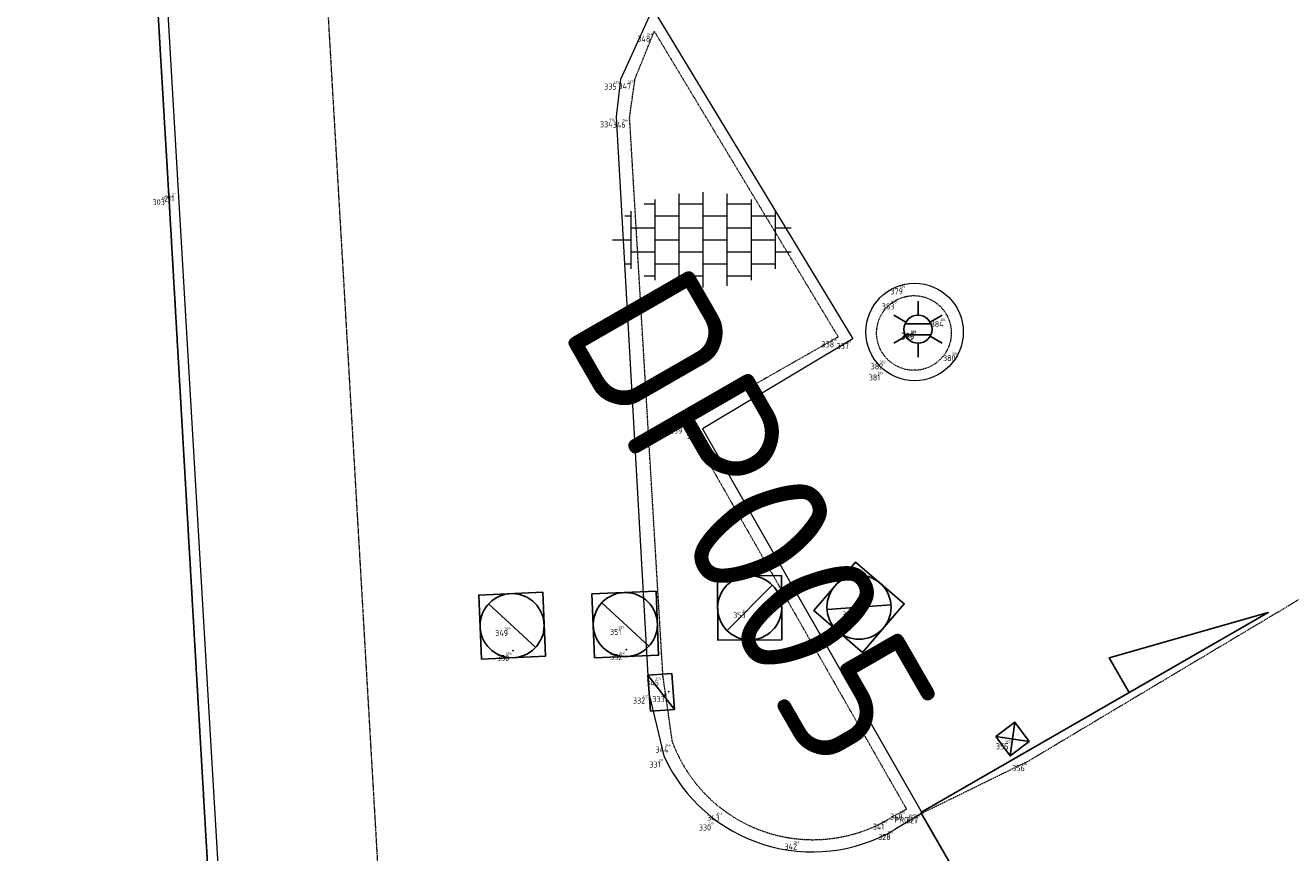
# Model space of a CAD drawing. Header units: millimetres. Extents: x 109167 to 931660, y 98993 to 321604.
# Tile 10 of 39: x 738179 to 753972, y 158026 to 168353. Entities that reach past the tile are written whole.
import ezdxf
from ezdxf.enums import TextEntityAlignment as Align

# ---------------------------------------------------------------- set-up
doc = ezdxf.new("R2010")
doc.units = ezdxf.units.MM
for name, pattern in [('AM-AS', [16, 10, -2, 2, -2]), ('JIS_08_15', [17.25, 15, -0.75, 0.75, -0.75]), ('XX-DASHDOT', [10, 3, -2, 0, -2, 3]), ('XX-HIDDEN', [4, 2, -2])]:
    doc.linetypes.add(name, pattern=pattern)
for name, color, linetype in [('- Plangrens ingemeten', 3, 'JIS_08_15'), ('B-ME-AL-SITUATIEMETING-S', 7, 'Continuous'), ('B-WE-AL-PROFIELLOCATIE-S', 7, 'Continuous'), ('B-WE-AL-SITUATIEMETING-S', 7, 'Continuous'), ('X-XX-AL-MEETPUNT_DATA_PUNTNUMMER-T18', 7, 'Continuous')]:
    doc.layers.add(name, color=color, linetype=linetype)
for name, color, linetype, lineweight in [('B-WE-AM-AS_HULPLIJN-G', 130, 'AM-AS', 18), ('B-WE-IE-MEUBILAIR_WEGMEUBILAIR_LICHTMAST-S', 7, 'Continuous', 25), ('B-WE-RI-HWA_KOLK-S', 150, 'Continuous', 25), ('B-WE-RI-PUT_BETON-S', 7, 'Continuous', 25), ('B-WE-VH-KANTOPSLUITING_ACHTERKANTBAND-G', 40, 'XX-DASHDOT', 18), ('B-WE-VH-KANTVERHARDING-G', 40, 'Continuous', 18), ('B-WE-VH-MATERIAALGRENS-G', 7, 'XX-HIDDEN', 18), ('B-WE-VH-VERHARDING_TEGEL-S', 252, 'Continuous', 25), ('X-XX-AL-MEETPUNT-S', 7, 'Continuous', 25)]:
    doc.layers.add(name, color=color, linetype=linetype, lineweight=lineweight)
doc.styles.add('NLCS-ISO-ANNOTATIVE-T18', font='NLCS-ISO.ttf', dxfattribs={"height": 1.8})
doc.styles.add('NLCS-ISO-M1000-T18', font='NLCS-ISO.ttf', dxfattribs={"height": 1.8})

# ---------------------------------------------------------------- blocks, each defined once
blk = doc.blocks.new('SAL-MEETPUNT_MARKER-SO')
at = {"layer": 'X-XX-AL-MEETPUNT_DATA_PUNTNUMMER-T18', "style": 'NLCS-ISO-ANNOTATIVE-T18'}
blk.add_attdef('PUNTID', text='', height=1.5, dxfattribs=at).set_placement((-1, -2.59), align=Align.RIGHT)
blk = doc.blocks.new('B-SRI-KOLK_TROTTOIR-SO')
at = {"color": 0, "flags": 128}
blk.add_lwpolyline([(1.5, 1.125), (0, 1.125), (0, -1.125), (1.5, -1.125)], close=True, dxfattribs=at)
blk.add_lwpolyline([(0, 1.125), (1.5, -1.125)], dxfattribs=at)
blk = doc.blocks.new('SAL-MEETPUNT_DUMMY-SO')
at = {"color": 0}
blk.add_point((0, 0), dxfattribs=at)
blk = doc.blocks.new('B-SRI-PUT_BETON-SO')
blk.add_line((-1.414, -1.414), (1.414, 1.414))
at = {"lineweight": -3, "flags": 128}
blk.add_lwpolyline([(2, -2), (2, 2), (-2, 2), (-2, -2)], close=True, dxfattribs=at)
at = {"lineweight": -3}
blk.add_circle((0, 0), 2, dxfattribs=at)
blk = doc.blocks.new('B-SRI-KOLK_STRAAT-SO')
at = {"color": 0, "flags": 128}
blk.add_lwpolyline([(-0.75, -0.75), (0.75, -0.75), (0.75, 0.75), (-0.75, 0.75)], close=True, dxfattribs=at)
for points in [[(-0.75, -0.75), (0.75, 0.75)], [(0.75, -0.75), (-0.75, 0.75)]]:
    blk.add_lwpolyline(points, dxfattribs=at)
blk = doc.blocks.new('B-SIE-WEG_LICHTMAST-SO')
at = {"color": 0, "linetype": 'ByBlock', "lineweight": -2}
for points in [[(0, 0.875), (0, 1.75)], [(-0.758, 0.437), (-1.516, 0.875)], [(0.758, 0.437), (1.516, 0.875)], [(-0.804, 0.346), (0.804, 0.346)], [(-0.758, -0.438), (-1.516, -0.875)], [(-0.804, -0.346), (0.804, -0.346)], [(0.758, -0.438), (1.516, -0.875)], [(0, -0.875), (0, -1.75)]]:
    blk.add_lwpolyline(points, dxfattribs=at)
blk.add_circle((0, 0), 0.875, dxfattribs=at)
at = {"color": 0, "linetype": 'ByBlock', "lineweight": -2, "style": 'NLCS-ISO-ANNOTATIVE-T18'}
blk.add_attdef('SYMBOOL', (2.5, -2.5), '', height=1.8, dxfattribs=at)
blk = doc.blocks.new('SAL-PROFIEL_LOCATIE_LINKS-SO')
at = {"color": 0, "linetype": 'ByBlock', "lineweight": -2}
blk.add_lwpolyline([(0, 0), (0, 5), (-0.5, 3), (0, 3)], dxfattribs=at)
at = {"color": 0, "linetype": 'ByBlock', "lineweight": -2, "style": 'NLCS-ISO-ANNOTATIVE-T18'}
blk.add_attdef('PROFNUMMER', text='', height=1.8, dxfattribs=at).set_placement((-1, 0), align=Align.MIDDLE_RIGHT)
blk = doc.blocks.new('SVH-TEGEL-SO')
at = {"lineweight": 18}
for p, q in [((-3, -2.521), (-3, 2.521)), ((-1.5, -2.866), (-1.5, 2.866)), ((0, -2.973), (0, 2.973)), ((1.5, -2.866), (1.5, 2.866)), ((3, -2.521), (3, 2.521)), ((-4.5, -1.802), (-4.5, 1.802)), ((-3.698, 2.25), (-3, 2.25)), ((-1.5, 2.25), (0, 2.25)), ((1.5, 2.25), (3, 2.25)), ((4.5, -1.802), (4.5, 1.802)), ((-4.885, 1.5), (-4.5, 1.5)), ((-3, 1.5), (-1.5, 1.5)), ((0, 1.5), (1.5, 1.5)), ((3, 1.5), (4.5, 1.5)), ((-5.658, 0), (-4.5, 0)), ((-4.5, 0.75), (-3, 0.75)), ((-3, 0), (-1.5, 0)), ((-1.5, 0.75), (0, 0.75)), ((0, 0), (1.5, 0)), ((1.5, 0.75), (3, 0.75)), ((3, 0), (4.5, 0)), ((4.5, 0.75), (5.475, 0.75)), ((-4.5, -0.75), (-3, -0.75)), ((-1.5, -0.75), (0, -0.75)), ((1.5, -0.75), (3, -0.75)), ((4.5, -0.75), (5.475, -0.75)), ((-4.885, -1.5), (-4.5, -1.5)), ((-3, -1.5), (-1.5, -1.5)), ((0, -1.5), (1.5, -1.5)), ((3, -1.5), (4.5, -1.5)), ((-3.698, -2.25), (-3, -2.25)), ((-1.5, -2.25), (0, -2.25)), ((1.5, -2.25), (3, -2.25))]:
    blk.add_line(p, q, dxfattribs=at)
at = {"lineweight": 18, "style": 'NLCS-ISO-M1000-T18'}
blk.add_attdef('FORMAAT', text='', height=1.8, dxfattribs=at).set_placement((-5.758, 0), align=Align.MIDDLE_RIGHT)
blk.add_attdef('KLEUR', text='', height=1.8, dxfattribs=at).set_placement((5.902, 0), align=Align.MIDDLE_LEFT)

msp = doc.modelspace()

# ---------------------------------------------------------------- linework, layer by layer
at = {"layer": '- Plangrens ingemeten', "elevation": 388.4}
msp.add_lwpolyline([(738470, 192154.1), (738761.2, 186921.9), (739351.2, 176703.4), (739969.5, 166237.6), (740653.7, 154407.9), (741096.9, 150190.7), (745038.8, 143636.6), (755417, 149842.9), (765661.5, 155928.5), (775791.5, 162009.5), (785249.7, 167716.6), (785657.2, 167924.5), (794422.4, 173142.7), (806378.6, 180329.4), (806299.8, 180515.5), (798748.5, 192891.8)], dxfattribs=at)
at = {"layer": 'B-WE-AL-PROFIELLOCATIE-S', "elevation": 443.6}
msp.add_lwpolyline([(749357.5, 158528.5), (760994.8, 138314.9)], dxfattribs=at)
at = {"layer": 'B-WE-AM-AS_HULPLIJN-G'}
msp.add_polyline3d([(738380.3, 229299.4, 312.1), (739496.3, 210421.1, 245.4), (740666.9, 190662, 183.6), (741821.1, 170815.2, 39.4), (742984.7, 150855.1, -147.9)], dxfattribs=at)
at = {"layer": 'B-WE-VH-KANTOPSLUITING_ACHTERKANTBAND-G'}
for points in [[(803319.3, 183788.3, 63), (802086.2, 183015.2, 87.4), (800940.7, 182235.8, 96.9), (801046.3, 181917.7, 109.3), (803138.1, 178409.8, 112), (794471.2, 173221.7, 97.2), (785249.7, 167716.6, 111.8), (775791.5, 162009.5, 115.3), (765661.5, 155928.5, 63.1), (755417, 149842.9, -9.1), (745038.8, 143636.6, -26.9), (741096.9, 150190.7, -94.1), (740653.7, 154407.9, -98.4), (739969.5, 166237.6, 41.7), (739351.2, 176703.4, 195.8), (738761.2, 186921.9, 288.1), (738178.7, 197386.2, 300.9)], [(746255.3, 159404.8, -125.5), (746136.5, 160237.9, -105.1), (745720.6, 167205.1, 83), (745789, 167686.6, 90.8), (746028.8, 168277.5, 76.1), (748324, 164462.8, -1.9)], [(748324, 164462.8, -1.9), (746428.7, 163383.7, -6.9), (749176.9, 158568.4, -152.3), (748949.2, 158442.1, -143.2)]]:
    msp.add_polyline3d(points, dxfattribs=at)
msp.add_circle((749269.4, 164512.9, 2), 465.9, dxfattribs=at)
msp.add_arc((748008.4, 160059.9, -125.5), 1871.5, 200.48962, 300.18037, dxfattribs=at)
at = {"layer": 'B-WE-VH-KANTVERHARDING-G'}
for points in [[(738306.8, 197444.1, 228.6), (738893.3, 186958.4, 186.7), (739488.6, 176581.7, 84.2), (740086.2, 166283, -72.6), (740689.9, 156034.8, -180.6), (740864.4, 153445.2, -204.2), (741213.5, 150352.4, -189.1), (742540.1, 148087.2, -175.3), (742580.7, 148015.8, -179.6), (745052, 143830.6, -149.2), (755076.6, 149807.7, -131.9), (765307.5, 155883.7, -42.4), (775643.5, 162090.6, 21.7), (785179.6, 167820.7, 9), (794292.5, 173272, 37.9), (802951.4, 178500.5, 66.6), (802951.4, 178500.5, 66.6)], [(746156.2, 159218.2, -239.6), (745965, 160017, -223.7), (745558.8, 167208.8, -47.7), (745609.8, 167680.4, -32.8), (746011.7, 168559.4, -45.4), (748508.3, 164440.3, -114.5), (746629.7, 163317.8, -157.1)], [(746629.7, 163317.8, -157.1), (749372.2, 158521.1, -271.1), (749029.3, 158314.8, -263.3)]]:
    msp.add_polyline3d(points, dxfattribs=at)
msp.add_circle((749278, 164525.1, -95.2), 607.8, dxfattribs=at)
msp.add_arc((748001.6, 160066.6, -239.6), 2031, 204.6892, 300.40097, dxfattribs=at)
at = {"layer": 'B-WE-VH-MATERIAALGRENS-G'}
msp.add_polyline3d([(749372.2, 158521.1, -271.1), (750702.3, 159173.2, -285.6), (760144.5, 164811.9, -247.4), (769614.2, 170475, -199.3), (779034.3, 176095.6, -198.4), (788490.3, 181751, -201.7), (794711.7, 185478.8, -172.3), (795163.7, 185977.5, -156.3), (795255.6, 186576.2, -163.2), (795001, 187233, -156.3), (790767.7, 194245.6, 14.8), (790304.7, 194647.7, 45.4), (789793.3, 194764.2, 46.4), (789231.7, 194603, 37.9), (782952.9, 190869.4, 47.2), (773550.3, 185256.7, 42.4), (764042.6, 179581.9, 29.4), (754589.4, 173944, 11), (748864, 170534.5, -17.2)], dxfattribs=at)

# ---------------------------------------------------------------- block references
at = {"layer": 'B-ME-AL-SITUATIEMETING-S'}
ref = msp.add_blockref('SAL-MEETPUNT_MARKER-SO', (746028.8, 168277.5, 76.1), dxfattribs=dict(at, xscale=20, yscale=20, zscale=20))
ref.add_attrib('PUNTID', '348', dxfattribs={"layer": 'X-XX-AL-MEETPUNT_DATA_PUNTNUMMER-T18', "height": 30, "style": 'NLCS-ISO-ANNOTATIVE-T18'}).set_placement((746008.8, 168225.8, 76.1), align=Align.RIGHT)
ref = msp.add_blockref('SAL-MEETPUNT_MARKER-SO', (745609.8, 167680.4, -32.8), dxfattribs=dict(at, xscale=20, yscale=20, zscale=20))
ref.add_attrib('PUNTID', '335', dxfattribs={"layer": 'X-XX-AL-MEETPUNT_DATA_PUNTNUMMER-T18', "height": 30, "style": 'NLCS-ISO-ANNOTATIVE-T18'}).set_placement((745589.8, 167628.7, -32.8), align=Align.RIGHT)
ref = msp.add_blockref('SAL-MEETPUNT_MARKER-SO', (745789, 167686.6, 90.8), dxfattribs=dict(at, xscale=20, yscale=20, zscale=20))
ref.add_attrib('PUNTID', '347', dxfattribs={"layer": 'X-XX-AL-MEETPUNT_DATA_PUNTNUMMER-T18', "height": 30, "style": 'NLCS-ISO-ANNOTATIVE-T18'}).set_placement((745769, 167634.9, 90.8), align=Align.RIGHT)
ref = msp.add_blockref('SAL-MEETPUNT_MARKER-SO', (745558.8, 167208.8, -47.7), dxfattribs=dict(at, xscale=20, yscale=20, zscale=20))
ref.add_attrib('PUNTID', '334', dxfattribs={"layer": 'X-XX-AL-MEETPUNT_DATA_PUNTNUMMER-T18', "height": 30, "style": 'NLCS-ISO-ANNOTATIVE-T18'}).set_placement((745538.8, 167157.1, -47.7), align=Align.RIGHT)
ref = msp.add_blockref('SAL-MEETPUNT_MARKER-SO', (745720.6, 167205.1, 83), dxfattribs=dict(at, xscale=20, yscale=20, zscale=20))
ref.add_attrib('PUNTID', '346', dxfattribs={"layer": 'X-XX-AL-MEETPUNT_DATA_PUNTNUMMER-T18', "height": 30, "style": 'NLCS-ISO-ANNOTATIVE-T18'}).set_placement((745700.6, 167153.4, 83), align=Align.RIGHT)
ref = msp.add_blockref('SAL-MEETPUNT_MARKER-SO', (739969.5, 166237.6, 41.7), dxfattribs=dict(at, xscale=20, yscale=20, zscale=20))
ref.add_attrib('PUNTID', '303', dxfattribs={"layer": 'X-XX-AL-MEETPUNT_DATA_PUNTNUMMER-T18', "height": 30, "style": 'NLCS-ISO-ANNOTATIVE-T18'}).set_placement((739949.5, 166185.9, 41.7), align=Align.RIGHT)
ref = msp.add_blockref('SAL-MEETPUNT_MARKER-SO', (740086.2, 166283, -72.6), dxfattribs=dict(at, xscale=20, yscale=20, zscale=20))
ref.add_attrib('PUNTID', '211', dxfattribs={"layer": 'X-XX-AL-MEETPUNT_DATA_PUNTNUMMER-T18', "height": 30, "style": 'NLCS-ISO-ANNOTATIVE-T18'}).set_placement((740066.2, 166231.3, -72.6), align=Align.RIGHT)
ref = msp.add_blockref('SAL-MEETPUNT_MARKER-SO', (749181.5, 165125.1, -69.3), dxfattribs=dict(at, xscale=20, yscale=20, zscale=20))
ref.add_attrib('PUNTID', '379', dxfattribs={"layer": 'X-XX-AL-MEETPUNT_DATA_PUNTNUMMER-T18', "height": 30, "style": 'NLCS-ISO-ANNOTATIVE-T18'}).set_placement((749161.5, 165073.4, -69.3), align=Align.RIGHT)
ref = msp.add_blockref('SAL-MEETPUNT_MARKER-SO', (749075.6, 164936.2, 18.8), dxfattribs=dict(at, xscale=20, yscale=20, zscale=20))
ref.add_attrib('PUNTID', '383', dxfattribs={"layer": 'X-XX-AL-MEETPUNT_DATA_PUNTNUMMER-T18', "height": 30, "style": 'NLCS-ISO-ANNOTATIVE-T18'}).set_placement((749055.6, 164884.5, 18.8), align=Align.RIGHT)
ref = msp.add_blockref('SAL-MEETPUNT_MARKER-SO', (749689.6, 164714, -2.4), dxfattribs=dict(at, xscale=20, yscale=20, zscale=20))
ref.add_attrib('PUNTID', '384', dxfattribs={"layer": 'X-XX-AL-MEETPUNT_DATA_PUNTNUMMER-T18', "height": 30, "style": 'NLCS-ISO-ANNOTATIVE-T18'}).set_placement((749669.6, 164662.3, -2.4), align=Align.RIGHT)
ref = msp.add_blockref('SAL-MEETPUNT_MARKER-SO', (748324, 164462.8, -1.9), dxfattribs=dict(at, xscale=20, yscale=20, zscale=20))
ref.add_attrib('PUNTID', '338', dxfattribs={"layer": 'X-XX-AL-MEETPUNT_DATA_PUNTNUMMER-T18', "height": 30, "style": 'NLCS-ISO-ANNOTATIVE-T18'}).set_placement((748304, 164411.1, -1.9), align=Align.RIGHT)
ref = msp.add_blockref('SAL-MEETPUNT_MARKER-SO', (748508.3, 164440.3, -114.5), dxfattribs=dict(at, xscale=20, yscale=20, zscale=20))
ref.add_attrib('PUNTID', '337', dxfattribs={"layer": 'X-XX-AL-MEETPUNT_DATA_PUNTNUMMER-T18', "height": 30, "style": 'NLCS-ISO-ANNOTATIVE-T18'}).set_placement((748488.3, 164388.6, -114.5), align=Align.RIGHT)
ref = msp.add_blockref('SAL-MEETPUNT_MARKER-SO', (749320.3, 164559.6, -46.3), dxfattribs=dict(at, xscale=20, yscale=20, zscale=20))
ref.add_attrib('PUNTID', '385', dxfattribs={"layer": 'X-XX-AL-MEETPUNT_DATA_PUNTNUMMER-T18', "height": 30, "style": 'NLCS-ISO-ANNOTATIVE-T18'}).set_placement((749300.3, 164507.9, -46.3), align=Align.RIGHT)
ref = msp.add_blockref('SAL-MEETPUNT_MARKER-SO', (749324, 164569.8, -54.4), dxfattribs=dict(at, xscale=20, yscale=20, zscale=20))
ref.add_attrib('PUNTID', '386', dxfattribs={"layer": 'X-XX-AL-MEETPUNT_DATA_PUNTNUMMER-T18', "height": 30, "style": 'NLCS-ISO-ANNOTATIVE-T18'}).set_placement((749304, 164518.1, -54.4), align=Align.RIGHT)
ref = msp.add_blockref('SAL-MEETPUNT_MARKER-SO', (749838.8, 164291.1, -122.2), dxfattribs=dict(at, xscale=20, yscale=20, zscale=20))
ref.add_attrib('PUNTID', '380', dxfattribs={"layer": 'X-XX-AL-MEETPUNT_DATA_PUNTNUMMER-T18', "height": 30, "style": 'NLCS-ISO-ANNOTATIVE-T18'}).set_placement((749818.8, 164239.4, -122.2), align=Align.RIGHT)
ref = msp.add_blockref('SAL-MEETPUNT_MARKER-SO', (748935.8, 164187.6, 0.9), dxfattribs=dict(at, xscale=20, yscale=20, zscale=20))
ref.add_attrib('PUNTID', '382', dxfattribs={"layer": 'X-XX-AL-MEETPUNT_DATA_PUNTNUMMER-T18', "height": 30, "style": 'NLCS-ISO-ANNOTATIVE-T18'}).set_placement((748915.8, 164135.9, 0.9), align=Align.RIGHT)
ref = msp.add_blockref('SAL-MEETPUNT_MARKER-SO', (748898.4, 164049.7, -101), dxfattribs=dict(at, xscale=20, yscale=20, zscale=20))
ref.add_attrib('PUNTID', '381', dxfattribs={"layer": 'X-XX-AL-MEETPUNT_DATA_PUNTNUMMER-T18', "height": 30, "style": 'NLCS-ISO-ANNOTATIVE-T18'}).set_placement((748878.4, 163998, -101), align=Align.RIGHT)
ref = msp.add_blockref('SAL-MEETPUNT_MARKER-SO', (746428.7, 163383.7, -6.9), dxfattribs=dict(at, xscale=20, yscale=20, zscale=20))
ref.add_attrib('PUNTID', '339', dxfattribs={"layer": 'X-XX-AL-MEETPUNT_DATA_PUNTNUMMER-T18', "height": 30, "style": 'NLCS-ISO-ANNOTATIVE-T18'}).set_placement((746408.7, 163332, -6.9), align=Align.RIGHT)
ref = msp.add_blockref('SAL-MEETPUNT_MARKER-SO', (746629.7, 163317.8, -157.1), dxfattribs=dict(at, xscale=20, yscale=20, zscale=20))
ref.add_attrib('PUNTID', '326', dxfattribs={"layer": 'X-XX-AL-MEETPUNT_DATA_PUNTNUMMER-T18', "height": 30, "style": 'NLCS-ISO-ANNOTATIVE-T18'}).set_placement((746609.7, 163266.1, -157.1), align=Align.RIGHT)
ref = msp.add_blockref('SAL-MEETPUNT_MARKER-SO', (747219, 161082.5, -63.6), dxfattribs=dict(at, xscale=20, yscale=20, zscale=20))
ref.add_attrib('PUNTID', '353', dxfattribs={"layer": 'X-XX-AL-MEETPUNT_DATA_PUNTNUMMER-T18', "height": 30, "style": 'NLCS-ISO-ANNOTATIVE-T18'}).set_placement((747199, 161030.8, -63.6), align=Align.RIGHT)
ref = msp.add_blockref('SAL-MEETPUNT_MARKER-SO', (748584.3, 161089.9, -204.7), dxfattribs=dict(at, xscale=20, yscale=20, zscale=20))
ref.add_attrib('PUNTID', '354', dxfattribs={"layer": 'X-XX-AL-MEETPUNT_DATA_PUNTNUMMER-T18', "height": 30, "style": 'NLCS-ISO-ANNOTATIVE-T18'}).set_placement((748564.3, 161038.2, -204.7), align=Align.RIGHT)
ref = msp.add_blockref('SAL-MEETPUNT_MARKER-SO', (744254, 160859.7, -171.4), dxfattribs=dict(at, xscale=20, yscale=20, zscale=20))
ref.add_attrib('PUNTID', '349', dxfattribs={"layer": 'X-XX-AL-MEETPUNT_DATA_PUNTNUMMER-T18', "height": 30, "style": 'NLCS-ISO-ANNOTATIVE-T18'}).set_placement((744234, 160808, -171.4), align=Align.RIGHT)
ref = msp.add_blockref('SAL-MEETPUNT_MARKER-SO', (745667.1, 160873.3, -185.3), dxfattribs=dict(at, xscale=20, yscale=20, zscale=20))
ref.add_attrib('PUNTID', '351', dxfattribs={"layer": 'X-XX-AL-MEETPUNT_DATA_PUNTNUMMER-T18', "height": 30, "style": 'NLCS-ISO-ANNOTATIVE-T18'}).set_placement((745647.1, 160821.6, -185.3), align=Align.RIGHT)
ref = msp.add_blockref('SAL-MEETPUNT_MARKER-SO', (744267.3, 160546.5, -177.9), dxfattribs=dict(at, xscale=20, yscale=20, zscale=20))
ref.add_attrib('PUNTID', '350', dxfattribs={"layer": 'X-XX-AL-MEETPUNT_DATA_PUNTNUMMER-T18', "height": 30, "style": 'NLCS-ISO-ANNOTATIVE-T18'}).set_placement((744247.3, 160494.8, -177.9), align=Align.RIGHT)
ref = msp.add_blockref('SAL-MEETPUNT_MARKER-SO', (745679.9, 160558.6, -198.4), dxfattribs=dict(at, xscale=20, yscale=20, zscale=20))
ref.add_attrib('PUNTID', '352', dxfattribs={"layer": 'X-XX-AL-MEETPUNT_DATA_PUNTNUMMER-T18', "height": 30, "style": 'NLCS-ISO-ANNOTATIVE-T18'}).set_placement((745659.9, 160506.9, -198.4), align=Align.RIGHT)
ref = msp.add_blockref('SAL-MEETPUNT_MARKER-SO', (746136.5, 160237.9, -105.1), dxfattribs=dict(at, xscale=20, yscale=20, zscale=20))
ref.add_attrib('PUNTID', '345', dxfattribs={"layer": 'X-XX-AL-MEETPUNT_DATA_PUNTNUMMER-T18', "height": 30, "style": 'NLCS-ISO-ANNOTATIVE-T18'}).set_placement((746116.5, 160186.2, -105.1), align=Align.RIGHT)
ref = msp.add_blockref('SAL-MEETPUNT_MARKER-SO', (745965, 160017, -223.7), dxfattribs=dict(at, xscale=20, yscale=20, zscale=20))
ref.add_attrib('PUNTID', '332', dxfattribs={"layer": 'X-XX-AL-MEETPUNT_DATA_PUNTNUMMER-T18', "height": 30, "style": 'NLCS-ISO-ANNOTATIVE-T18'}).set_placement((745945, 159965.3, -223.7), align=Align.RIGHT)
ref = msp.add_blockref('SAL-MEETPUNT_MARKER-SO', (746208.3, 160034.2, -112.3), dxfattribs=dict(at, xscale=20, yscale=20, zscale=20))
ref.add_attrib('PUNTID', '333', dxfattribs={"layer": 'X-XX-AL-MEETPUNT_DATA_PUNTNUMMER-T18', "height": 30, "style": 'NLCS-ISO-ANNOTATIVE-T18'}).set_placement((746188.3, 159982.5, -112.3), align=Align.RIGHT)
ref = msp.add_blockref('SAL-MEETPUNT_MARKER-SO', (746255.3, 159404.8, -125.5), dxfattribs=dict(at, xscale=20, yscale=20, zscale=20))
ref.add_attrib('PUNTID', '344', dxfattribs={"layer": 'X-XX-AL-MEETPUNT_DATA_PUNTNUMMER-T18', "height": 30, "style": 'NLCS-ISO-ANNOTATIVE-T18'}).set_placement((746235.3, 159353.1, -125.5), align=Align.RIGHT)
ref = msp.add_blockref('SAL-MEETPUNT_MARKER-SO', (750499.7, 159444.6, -306.3), dxfattribs=dict(at, xscale=20, yscale=20, zscale=20))
ref.add_attrib('PUNTID', '355', dxfattribs={"layer": 'X-XX-AL-MEETPUNT_DATA_PUNTNUMMER-T18', "height": 30, "style": 'NLCS-ISO-ANNOTATIVE-T18'}).set_placement((750479.7, 159392.9, -306.3), align=Align.RIGHT)
ref = msp.add_blockref('SAL-MEETPUNT_MARKER-SO', (746156.2, 159218.2, -239.6), dxfattribs=dict(at, xscale=20, yscale=20, zscale=20))
ref.add_attrib('PUNTID', '331', dxfattribs={"layer": 'X-XX-AL-MEETPUNT_DATA_PUNTNUMMER-T18', "height": 30, "style": 'NLCS-ISO-ANNOTATIVE-T18'}).set_placement((746136.2, 159166.5, -239.6), align=Align.RIGHT)
ref = msp.add_blockref('SAL-MEETPUNT_MARKER-SO', (750702.3, 159173.2, -285.6), dxfattribs=dict(at, xscale=20, yscale=20, zscale=20))
ref.add_attrib('PUNTID', '356', dxfattribs={"layer": 'X-XX-AL-MEETPUNT_DATA_PUNTNUMMER-T18', "height": 30, "style": 'NLCS-ISO-ANNOTATIVE-T18'}).set_placement((750682.3, 159121.5, -285.6), align=Align.RIGHT)
ref = msp.add_blockref('SAL-MEETPUNT_MARKER-SO', (746787.6, 158431.9, -258.4), dxfattribs=dict(at, xscale=20, yscale=20, zscale=20))
ref.add_attrib('PUNTID', '330', dxfattribs={"layer": 'X-XX-AL-MEETPUNT_DATA_PUNTNUMMER-T18', "height": 30, "style": 'NLCS-ISO-ANNOTATIVE-T18'}).set_placement((746767.6, 158380.2, -258.4), align=Align.RIGHT)
ref = msp.add_blockref('SAL-MEETPUNT_MARKER-SO', (746894.2, 158552.9, -137.5), dxfattribs=dict(at, xscale=20, yscale=20, zscale=20))
ref.add_attrib('PUNTID', '343', dxfattribs={"layer": 'X-XX-AL-MEETPUNT_DATA_PUNTNUMMER-T18', "height": 30, "style": 'NLCS-ISO-ANNOTATIVE-T18'}).set_placement((746874.2, 158501.2, -137.5), align=Align.RIGHT)
ref = msp.add_blockref('SAL-MEETPUNT_MARKER-SO', (748949.2, 158442.1, -143.2), dxfattribs=dict(at, xscale=20, yscale=20, zscale=20))
ref.add_attrib('PUNTID', '341', dxfattribs={"layer": 'X-XX-AL-MEETPUNT_DATA_PUNTNUMMER-T18', "height": 30, "style": 'NLCS-ISO-ANNOTATIVE-T18'}).set_placement((748929.2, 158390.4, -143.2), align=Align.RIGHT)
ref = msp.add_blockref('SAL-MEETPUNT_MARKER-SO', (749176.9, 158568.4, -152.3), dxfattribs=dict(at, xscale=20, yscale=20, zscale=20))
ref.add_attrib('PUNTID', '340', dxfattribs={"layer": 'X-XX-AL-MEETPUNT_DATA_PUNTNUMMER-T18', "height": 30, "style": 'NLCS-ISO-ANNOTATIVE-T18'}).set_placement((749156.9, 158516.7, -152.3), align=Align.RIGHT)
ref = msp.add_blockref('SAL-MEETPUNT_MARKER-SO', (749357.5, 158528.5, -278.1), dxfattribs=dict(at, xscale=20, yscale=20, zscale=20))
ref.add_attrib('PUNTID', 'PR05.1', dxfattribs={"layer": 'X-XX-AL-MEETPUNT_DATA_PUNTNUMMER-T18', "height": 30, "style": 'NLCS-ISO-ANNOTATIVE-T18'}).set_placement((749337.5, 158476.8, -278.1), align=Align.RIGHT)
ref = msp.add_blockref('SAL-MEETPUNT_MARKER-SO', (749372.2, 158521.1, -271.1), dxfattribs=dict(at, xscale=20, yscale=20, zscale=20))
ref.add_attrib('PUNTID', '327', dxfattribs={"layer": 'X-XX-AL-MEETPUNT_DATA_PUNTNUMMER-T18', "height": 30, "style": 'NLCS-ISO-ANNOTATIVE-T18'}).set_placement((749352.2, 158469.4, -271.1), align=Align.RIGHT)
ref = msp.add_blockref('SAL-MEETPUNT_MARKER-SO', (749029.3, 158314.8, -263.4), dxfattribs=dict(at, xscale=20, yscale=20, zscale=20))
ref.add_attrib('PUNTID', '328', dxfattribs={"layer": 'X-XX-AL-MEETPUNT_DATA_PUNTNUMMER-T18', "height": 30, "style": 'NLCS-ISO-ANNOTATIVE-T18'}).set_placement((749009.3, 158263.1, -263.4), align=Align.RIGHT)
ref = msp.add_blockref('SAL-MEETPUNT_MARKER-SO', (747860.1, 158194.3, -147.2), dxfattribs=dict(at, xscale=20, yscale=20, zscale=20))
ref.add_attrib('PUNTID', '342', dxfattribs={"layer": 'X-XX-AL-MEETPUNT_DATA_PUNTNUMMER-T18', "height": 30, "style": 'NLCS-ISO-ANNOTATIVE-T18'}).set_placement((747840.1, 158142.6, -147.2), align=Align.RIGHT)
at = {"layer": 'B-WE-AL-PROFIELLOCATIE-S', "xscale": 1000, "yscale": 1000, "zscale": 1000, "rotation": 299.9297377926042}
msp.add_blockref('SAL-PROFIEL_LOCATIE_LINKS-SO', (749357.5, 158528.5, 443.6), dxfattribs=at).add_auto_attribs({'PROFNUMMER': 'DP005'})
at = {"layer": 'B-WE-AL-SITUATIEMETING-S'}
ref = msp.add_blockref('SAL-MEETPUNT_MARKER-SO', (746028.8, 168277.5, 76.1), dxfattribs=dict(at, xscale=50, yscale=50, zscale=50))
ref.add_attrib('PUNTID', '348', dxfattribs={"layer": 'X-XX-AL-MEETPUNT_DATA_PUNTNUMMER-T18', "height": 75, "style": 'NLCS-ISO-ANNOTATIVE-T18'}).set_placement((745978.8, 168148.1, 76.1), align=Align.RIGHT)
ref = msp.add_blockref('SAL-MEETPUNT_MARKER-SO', (745609.8, 167680.4, -32.8), dxfattribs=dict(at, xscale=50, yscale=50, zscale=50))
ref.add_attrib('PUNTID', '335', dxfattribs={"layer": 'X-XX-AL-MEETPUNT_DATA_PUNTNUMMER-T18', "height": 75, "style": 'NLCS-ISO-ANNOTATIVE-T18'}).set_placement((745559.8, 167551, -32.8), align=Align.RIGHT)
ref = msp.add_blockref('SAL-MEETPUNT_MARKER-SO', (745789, 167686.6, 90.8), dxfattribs=dict(at, xscale=50, yscale=50, zscale=50))
ref.add_attrib('PUNTID', '347', dxfattribs={"layer": 'X-XX-AL-MEETPUNT_DATA_PUNTNUMMER-T18', "height": 75, "style": 'NLCS-ISO-ANNOTATIVE-T18'}).set_placement((745739, 167557.2, 90.8), align=Align.RIGHT)
ref = msp.add_blockref('SAL-MEETPUNT_MARKER-SO', (745558.8, 167208.8, -47.7), dxfattribs=dict(at, xscale=50, yscale=50, zscale=50))
ref.add_attrib('PUNTID', '334', dxfattribs={"layer": 'X-XX-AL-MEETPUNT_DATA_PUNTNUMMER-T18', "height": 75, "style": 'NLCS-ISO-ANNOTATIVE-T18'}).set_placement((745508.8, 167079.4, -47.7), align=Align.RIGHT)
ref = msp.add_blockref('SAL-MEETPUNT_MARKER-SO', (745720.6, 167205.1, 83), dxfattribs=dict(at, xscale=50, yscale=50, zscale=50))
ref.add_attrib('PUNTID', '346', dxfattribs={"layer": 'X-XX-AL-MEETPUNT_DATA_PUNTNUMMER-T18', "height": 75, "style": 'NLCS-ISO-ANNOTATIVE-T18'}).set_placement((745670.6, 167075.7, 83), align=Align.RIGHT)
ref = msp.add_blockref('SAL-MEETPUNT_MARKER-SO', (739969.5, 166237.6, 41.7), dxfattribs=dict(at, xscale=50, yscale=50, zscale=50))
ref.add_attrib('PUNTID', '303', dxfattribs={"layer": 'X-XX-AL-MEETPUNT_DATA_PUNTNUMMER-T18', "height": 75, "style": 'NLCS-ISO-ANNOTATIVE-T18'}).set_placement((739919.5, 166108.2, 41.7), align=Align.RIGHT)
ref = msp.add_blockref('SAL-MEETPUNT_MARKER-SO', (740086.2, 166283, -72.6), dxfattribs=dict(at, xscale=50, yscale=50, zscale=50))
ref.add_attrib('PUNTID', '211', dxfattribs={"layer": 'X-XX-AL-MEETPUNT_DATA_PUNTNUMMER-T18', "height": 75, "style": 'NLCS-ISO-ANNOTATIVE-T18'}).set_placement((740036.2, 166153.6, -72.6), align=Align.RIGHT)
ref = msp.add_blockref('SAL-MEETPUNT_MARKER-SO', (749181.5, 165125.1, -69.3), dxfattribs=dict(at, xscale=50, yscale=50, zscale=50))
ref.add_attrib('PUNTID', '379', dxfattribs={"layer": 'X-XX-AL-MEETPUNT_DATA_PUNTNUMMER-T18', "height": 75, "style": 'NLCS-ISO-ANNOTATIVE-T18'}).set_placement((749131.5, 164995.7, -69.3), align=Align.RIGHT)
ref = msp.add_blockref('SAL-MEETPUNT_MARKER-SO', (749075.6, 164936.2, 18.8), dxfattribs=dict(at, xscale=50, yscale=50, zscale=50))
ref.add_attrib('PUNTID', '383', dxfattribs={"layer": 'X-XX-AL-MEETPUNT_DATA_PUNTNUMMER-T18', "height": 75, "style": 'NLCS-ISO-ANNOTATIVE-T18'}).set_placement((749025.6, 164806.8, 18.8), align=Align.RIGHT)
ref = msp.add_blockref('SAL-MEETPUNT_MARKER-SO', (749689.6, 164714, -2.4), dxfattribs=dict(at, xscale=50, yscale=50, zscale=50))
ref.add_attrib('PUNTID', '384', dxfattribs={"layer": 'X-XX-AL-MEETPUNT_DATA_PUNTNUMMER-T18', "height": 75, "style": 'NLCS-ISO-ANNOTATIVE-T18'}).set_placement((749639.6, 164584.6, -2.4), align=Align.RIGHT)
ref = msp.add_blockref('SAL-MEETPUNT_MARKER-SO', (748324, 164462.8, -1.9), dxfattribs=dict(at, xscale=50, yscale=50, zscale=50))
ref.add_attrib('PUNTID', '338', dxfattribs={"layer": 'X-XX-AL-MEETPUNT_DATA_PUNTNUMMER-T18', "height": 75, "style": 'NLCS-ISO-ANNOTATIVE-T18'}).set_placement((748274, 164333.4, -1.9), align=Align.RIGHT)
ref = msp.add_blockref('SAL-MEETPUNT_MARKER-SO', (749320.3, 164559.6, -46.3), dxfattribs=dict(at, xscale=50, yscale=50, zscale=50))
ref.add_attrib('PUNTID', '385', dxfattribs={"layer": 'X-XX-AL-MEETPUNT_DATA_PUNTNUMMER-T18', "height": 75, "style": 'NLCS-ISO-ANNOTATIVE-T18'}).set_placement((749270.3, 164430.2, -46.3), align=Align.RIGHT)
ref = msp.add_blockref('SAL-MEETPUNT_MARKER-SO', (749324, 164569.8, -54.4), dxfattribs=dict(at, xscale=50, yscale=50, zscale=50))
ref.add_attrib('PUNTID', '386', dxfattribs={"layer": 'X-XX-AL-MEETPUNT_DATA_PUNTNUMMER-T18', "height": 75, "style": 'NLCS-ISO-ANNOTATIVE-T18'}).set_placement((749274, 164440.4, -54.4), align=Align.RIGHT)
ref = msp.add_blockref('SAL-MEETPUNT_MARKER-SO', (748508.3, 164440.3, -114.5), dxfattribs=dict(at, xscale=50, yscale=50, zscale=50))
ref.add_attrib('PUNTID', '337', dxfattribs={"layer": 'X-XX-AL-MEETPUNT_DATA_PUNTNUMMER-T18', "height": 75, "style": 'NLCS-ISO-ANNOTATIVE-T18'}).set_placement((748458.3, 164310.9, -114.5), align=Align.RIGHT)
ref = msp.add_blockref('SAL-MEETPUNT_MARKER-SO', (748935.8, 164187.6, 0.9), dxfattribs=dict(at, xscale=50, yscale=50, zscale=50))
ref.add_attrib('PUNTID', '382', dxfattribs={"layer": 'X-XX-AL-MEETPUNT_DATA_PUNTNUMMER-T18', "height": 75, "style": 'NLCS-ISO-ANNOTATIVE-T18'}).set_placement((748885.8, 164058.2, 0.9), align=Align.RIGHT)
ref = msp.add_blockref('SAL-MEETPUNT_MARKER-SO', (749838.8, 164291.1, -122.2), dxfattribs=dict(at, xscale=50, yscale=50, zscale=50))
ref.add_attrib('PUNTID', '380', dxfattribs={"layer": 'X-XX-AL-MEETPUNT_DATA_PUNTNUMMER-T18', "height": 75, "style": 'NLCS-ISO-ANNOTATIVE-T18'}).set_placement((749788.8, 164161.7, -122.2), align=Align.RIGHT)
ref = msp.add_blockref('SAL-MEETPUNT_MARKER-SO', (748898.4, 164049.7, -101), dxfattribs=dict(at, xscale=50, yscale=50, zscale=50))
ref.add_attrib('PUNTID', '381', dxfattribs={"layer": 'X-XX-AL-MEETPUNT_DATA_PUNTNUMMER-T18', "height": 75, "style": 'NLCS-ISO-ANNOTATIVE-T18'}).set_placement((748848.4, 163920.3, -101), align=Align.RIGHT)
ref = msp.add_blockref('SAL-MEETPUNT_MARKER-SO', (746428.7, 163383.7, -6.9), dxfattribs=dict(at, xscale=50, yscale=50, zscale=50))
ref.add_attrib('PUNTID', '339', dxfattribs={"layer": 'X-XX-AL-MEETPUNT_DATA_PUNTNUMMER-T18', "height": 75, "style": 'NLCS-ISO-ANNOTATIVE-T18'}).set_placement((746378.7, 163254.3, -6.9), align=Align.RIGHT)
ref = msp.add_blockref('SAL-MEETPUNT_MARKER-SO', (746629.7, 163317.8, -157.1), dxfattribs=dict(at, xscale=50, yscale=50, zscale=50))
ref.add_attrib('PUNTID', '326', dxfattribs={"layer": 'X-XX-AL-MEETPUNT_DATA_PUNTNUMMER-T18', "height": 75, "style": 'NLCS-ISO-ANNOTATIVE-T18'}).set_placement((746579.7, 163188.4, -157.1), align=Align.RIGHT)
ref = msp.add_blockref('SAL-MEETPUNT_MARKER-SO', (747219, 161082.5, -63.6), dxfattribs=dict(at, xscale=50, yscale=50, zscale=50))
ref.add_attrib('PUNTID', '353', dxfattribs={"layer": 'X-XX-AL-MEETPUNT_DATA_PUNTNUMMER-T18', "height": 75, "style": 'NLCS-ISO-ANNOTATIVE-T18'}).set_placement((747169, 160953.1, -63.6), align=Align.RIGHT)
ref = msp.add_blockref('SAL-MEETPUNT_MARKER-SO', (748584.3, 161089.9, -204.7), dxfattribs=dict(at, xscale=50, yscale=50, zscale=50))
ref.add_attrib('PUNTID', '354', dxfattribs={"layer": 'X-XX-AL-MEETPUNT_DATA_PUNTNUMMER-T18', "height": 75, "style": 'NLCS-ISO-ANNOTATIVE-T18'}).set_placement((748534.3, 160960.5, -204.7), align=Align.RIGHT)
ref = msp.add_blockref('SAL-MEETPUNT_MARKER-SO', (744254, 160859.7, -171.4), dxfattribs=dict(at, xscale=50, yscale=50, zscale=50))
ref.add_attrib('PUNTID', '349', dxfattribs={"layer": 'X-XX-AL-MEETPUNT_DATA_PUNTNUMMER-T18', "height": 75, "style": 'NLCS-ISO-ANNOTATIVE-T18'}).set_placement((744204, 160730.3, -171.4), align=Align.RIGHT)
ref = msp.add_blockref('SAL-MEETPUNT_MARKER-SO', (745667.1, 160873.3, -185.3), dxfattribs=dict(at, xscale=50, yscale=50, zscale=50))
ref.add_attrib('PUNTID', '351', dxfattribs={"layer": 'X-XX-AL-MEETPUNT_DATA_PUNTNUMMER-T18', "height": 75, "style": 'NLCS-ISO-ANNOTATIVE-T18'}).set_placement((745617.1, 160743.9, -185.3), align=Align.RIGHT)
ref = msp.add_blockref('SAL-MEETPUNT_MARKER-SO', (744267.3, 160546.5, -177.9), dxfattribs=dict(at, xscale=50, yscale=50, zscale=50))
ref.add_attrib('PUNTID', '350', dxfattribs={"layer": 'X-XX-AL-MEETPUNT_DATA_PUNTNUMMER-T18', "height": 75, "style": 'NLCS-ISO-ANNOTATIVE-T18'}).set_placement((744217.3, 160417.1, -177.9), align=Align.RIGHT)
ref = msp.add_blockref('SAL-MEETPUNT_MARKER-SO', (745679.9, 160558.6, -198.4), dxfattribs=dict(at, xscale=50, yscale=50, zscale=50))
ref.add_attrib('PUNTID', '352', dxfattribs={"layer": 'X-XX-AL-MEETPUNT_DATA_PUNTNUMMER-T18', "height": 75, "style": 'NLCS-ISO-ANNOTATIVE-T18'}).set_placement((745629.9, 160429.2, -198.4), align=Align.RIGHT)
ref = msp.add_blockref('SAL-MEETPUNT_MARKER-SO', (746136.5, 160237.9, -105.1), dxfattribs=dict(at, xscale=50, yscale=50, zscale=50))
ref.add_attrib('PUNTID', '345', dxfattribs={"layer": 'X-XX-AL-MEETPUNT_DATA_PUNTNUMMER-T18', "height": 75, "style": 'NLCS-ISO-ANNOTATIVE-T18'}).set_placement((746086.5, 160108.5, -105.1), align=Align.RIGHT)
ref = msp.add_blockref('SAL-MEETPUNT_MARKER-SO', (745965, 160017, -223.7), dxfattribs=dict(at, xscale=50, yscale=50, zscale=50))
ref.add_attrib('PUNTID', '332', dxfattribs={"layer": 'X-XX-AL-MEETPUNT_DATA_PUNTNUMMER-T18', "height": 75, "style": 'NLCS-ISO-ANNOTATIVE-T18'}).set_placement((745915, 159887.6, -223.7), align=Align.RIGHT)
ref = msp.add_blockref('SAL-MEETPUNT_MARKER-SO', (746208.3, 160034.2, -112.3), dxfattribs=dict(at, xscale=50, yscale=50, zscale=50))
ref.add_attrib('PUNTID', '333', dxfattribs={"layer": 'X-XX-AL-MEETPUNT_DATA_PUNTNUMMER-T18', "height": 75, "style": 'NLCS-ISO-ANNOTATIVE-T18'}).set_placement((746158.3, 159904.8, -112.3), align=Align.RIGHT)
ref = msp.add_blockref('SAL-MEETPUNT_MARKER-SO', (746255.3, 159404.8, -125.5), dxfattribs=dict(at, xscale=50, yscale=50, zscale=50))
ref.add_attrib('PUNTID', '344', dxfattribs={"layer": 'X-XX-AL-MEETPUNT_DATA_PUNTNUMMER-T18', "height": 75, "style": 'NLCS-ISO-ANNOTATIVE-T18'}).set_placement((746205.3, 159275.4, -125.5), align=Align.RIGHT)
ref = msp.add_blockref('SAL-MEETPUNT_MARKER-SO', (750499.7, 159444.6, -306.3), dxfattribs=dict(at, xscale=50, yscale=50, zscale=50))
ref.add_attrib('PUNTID', '355', dxfattribs={"layer": 'X-XX-AL-MEETPUNT_DATA_PUNTNUMMER-T18', "height": 75, "style": 'NLCS-ISO-ANNOTATIVE-T18'}).set_placement((750449.7, 159315.2, -306.3), align=Align.RIGHT)
ref = msp.add_blockref('SAL-MEETPUNT_MARKER-SO', (746156.2, 159218.2, -239.6), dxfattribs=dict(at, xscale=50, yscale=50, zscale=50))
ref.add_attrib('PUNTID', '331', dxfattribs={"layer": 'X-XX-AL-MEETPUNT_DATA_PUNTNUMMER-T18', "height": 75, "style": 'NLCS-ISO-ANNOTATIVE-T18'}).set_placement((746106.2, 159088.8, -239.6), align=Align.RIGHT)
ref = msp.add_blockref('SAL-MEETPUNT_MARKER-SO', (750702.3, 159173.2, -285.6), dxfattribs=dict(at, xscale=50, yscale=50, zscale=50))
ref.add_attrib('PUNTID', '356', dxfattribs={"layer": 'X-XX-AL-MEETPUNT_DATA_PUNTNUMMER-T18', "height": 75, "style": 'NLCS-ISO-ANNOTATIVE-T18'}).set_placement((750652.3, 159043.8, -285.6), align=Align.RIGHT)
ref = msp.add_blockref('SAL-MEETPUNT_MARKER-SO', (746894.2, 158552.9, -137.5), dxfattribs=dict(at, xscale=50, yscale=50, zscale=50))
ref.add_attrib('PUNTID', '343', dxfattribs={"layer": 'X-XX-AL-MEETPUNT_DATA_PUNTNUMMER-T18', "height": 75, "style": 'NLCS-ISO-ANNOTATIVE-T18'}).set_placement((746844.2, 158423.5, -137.5), align=Align.RIGHT)
ref = msp.add_blockref('SAL-MEETPUNT_MARKER-SO', (749176.9, 158568.4, -152.3), dxfattribs=dict(at, xscale=50, yscale=50, zscale=50))
ref.add_attrib('PUNTID', '340', dxfattribs={"layer": 'X-XX-AL-MEETPUNT_DATA_PUNTNUMMER-T18', "height": 75, "style": 'NLCS-ISO-ANNOTATIVE-T18'}).set_placement((749126.9, 158439, -152.3), align=Align.RIGHT)
ref = msp.add_blockref('SAL-MEETPUNT_MARKER-SO', (749357.5, 158528.5, -278.1), dxfattribs=dict(at, xscale=50, yscale=50, zscale=50))
ref.add_attrib('PUNTID', 'PR05.1', dxfattribs={"layer": 'X-XX-AL-MEETPUNT_DATA_PUNTNUMMER-T18', "height": 75, "style": 'NLCS-ISO-ANNOTATIVE-T18'}).set_placement((749307.5, 158399.1, -278.1), align=Align.RIGHT)
ref = msp.add_blockref('SAL-MEETPUNT_MARKER-SO', (749372.2, 158521.1, -271.1), dxfattribs=dict(at, xscale=50, yscale=50, zscale=50))
ref.add_attrib('PUNTID', '327', dxfattribs={"layer": 'X-XX-AL-MEETPUNT_DATA_PUNTNUMMER-T18', "height": 75, "style": 'NLCS-ISO-ANNOTATIVE-T18'}).set_placement((749322.2, 158391.7, -271.1), align=Align.RIGHT)
ref = msp.add_blockref('SAL-MEETPUNT_MARKER-SO', (746787.6, 158431.9, -258.4), dxfattribs=dict(at, xscale=50, yscale=50, zscale=50))
ref.add_attrib('PUNTID', '330', dxfattribs={"layer": 'X-XX-AL-MEETPUNT_DATA_PUNTNUMMER-T18', "height": 75, "style": 'NLCS-ISO-ANNOTATIVE-T18'}).set_placement((746737.6, 158302.5, -258.4), align=Align.RIGHT)
ref = msp.add_blockref('SAL-MEETPUNT_MARKER-SO', (748949.2, 158442.1, -143.2), dxfattribs=dict(at, xscale=50, yscale=50, zscale=50))
ref.add_attrib('PUNTID', '341', dxfattribs={"layer": 'X-XX-AL-MEETPUNT_DATA_PUNTNUMMER-T18', "height": 75, "style": 'NLCS-ISO-ANNOTATIVE-T18'}).set_placement((748899.2, 158312.7, -143.2), align=Align.RIGHT)
ref = msp.add_blockref('SAL-MEETPUNT_MARKER-SO', (749029.3, 158314.8, -263.4), dxfattribs=dict(at, xscale=50, yscale=50, zscale=50))
ref.add_attrib('PUNTID', '328', dxfattribs={"layer": 'X-XX-AL-MEETPUNT_DATA_PUNTNUMMER-T18', "height": 75, "style": 'NLCS-ISO-ANNOTATIVE-T18'}).set_placement((748979.3, 158185.4, -263.4), align=Align.RIGHT)
ref = msp.add_blockref('SAL-MEETPUNT_MARKER-SO', (747860.1, 158194.3, -147.2), dxfattribs=dict(at, xscale=50, yscale=50, zscale=50))
ref.add_attrib('PUNTID', '342', dxfattribs={"layer": 'X-XX-AL-MEETPUNT_DATA_PUNTNUMMER-T18', "height": 75, "style": 'NLCS-ISO-ANNOTATIVE-T18'}).set_placement((747810.1, 158064.9, -147.2), align=Align.RIGHT)
at = {"layer": 'B-WE-IE-MEUBILAIR_WEGMEUBILAIR_LICHTMAST-S', "xscale": 200, "yscale": 200, "zscale": 200}
msp.add_blockref('B-SIE-WEG_LICHTMAST-SO', (749320.3, 164559.6, -46.3), dxfattribs=at)
at = {"layer": 'B-WE-RI-HWA_KOLK-S', "xscale": 200, "yscale": 200, "zscale": 200}
for name, p, rotation in [('B-SRI-KOLK_TROTTOIR-SO', (745965, 160017, -223.7), 4.043775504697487), ('B-SRI-KOLK_STRAAT-SO', (750499.7, 159444.6, -306.3), 306.7413257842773)]:
    msp.add_blockref(name, p, dxfattribs=dict(at, rotation=rotation))
at = {"layer": 'B-WE-RI-PUT_BETON-S'}
for p, xscale, yscale, zscale, rotation in [((748584.3, 161089.9, -204.7), 200, 200, 200, 319.3379137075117), ((747219, 161082.5, -63.6), 200, 200, 200, 0.31054318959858), ((744254, 160859.7, -171.4), 200.0000000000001, 200.0000000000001, 200.0000000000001, 272.4315974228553), ((745667.1, 160873.3, -185.3), 199.9999999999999, 199.9999999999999, 199.9999999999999, 272.3291450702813)]:
    msp.add_blockref('B-SRI-PUT_BETON-SO', p, dxfattribs=dict(at, xscale=xscale, yscale=yscale, zscale=zscale, rotation=rotation))
at = {"layer": 'B-WE-VH-VERHARDING_TEGEL-S', "xscale": 200, "yscale": 200, "zscale": 200}
msp.add_blockref('SVH-TEGEL-SO', (746640.3, 165674.9, 941), dxfattribs=at)
at = {"layer": 'X-XX-AL-MEETPUNT-S', "xscale": 1000, "yscale": 1000, "zscale": 1000}
for p in [(744267.3, 160546.5, -177.9), (745679.9, 160558.6, -198.4), (746208.3, 160034.2, -112.3)]:
    msp.add_blockref('SAL-MEETPUNT_DUMMY-SO', p, dxfattribs=at)

doc.saveas('drawing.dxf')
